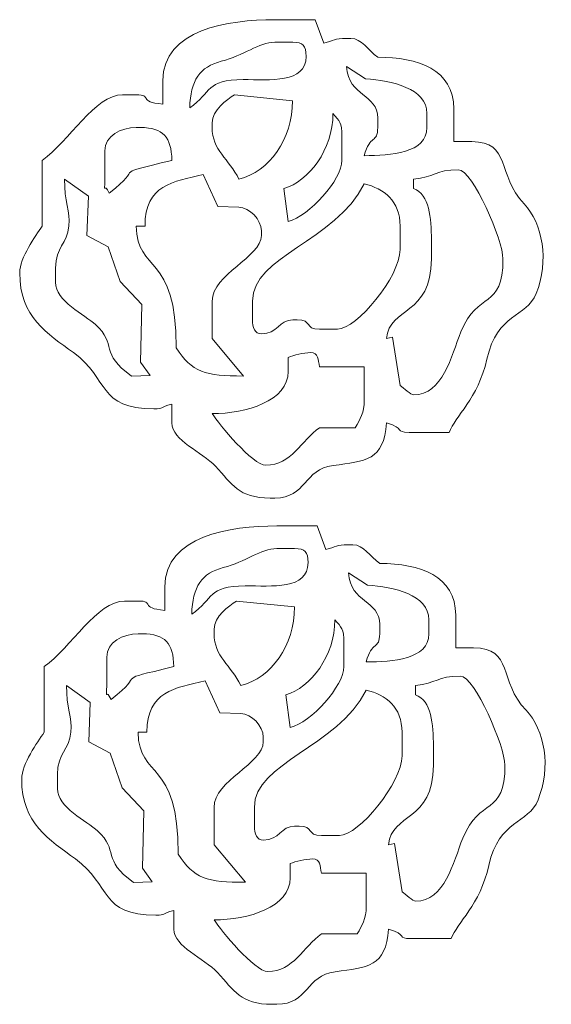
# Model space of a CAD drawing. Header units: millimetres. Extents: x -271 to 357, y -344 to 221.
# Tile 2 of 2: x 52 to 357, y -344 to 220. Entities that reach past the tile are written whole.
import ezdxf

# ---------------------------------------------------------------- set-up
doc = ezdxf.new("R2010")
doc.units = ezdxf.units.MM
doc.header["$MEASUREMENT"] = 0
doc.layers.add('Camada 1', color=7, linetype='Continuous')

msp = doc.modelspace()

# ---------------------------------------------------------------- linework, layer by layer
at = {"layer": 'Camada 1', "color": 7, "lineweight": 9}
for points, knots in [([(134.417, 184.7098), (134.417, 184.7098), (134.417, 171.2808), (134.417, 171.2808), (134.417, 171.2808), (119.3364, 172.5971), (129.0772, 176.6518), (119.054, 176.6518), (119.054, 176.6518), (119.054, 176.6518), (111.3729, 176.6518), (111.3729, 176.6518), (111.3729, 176.6518), (95.6187, 176.6518), (80.8769, 150.0033), (65.2844, 139.0508), (65.2844, 139.0508), (65.2844, 139.0508), (65.2844, 101.4505), (65.2844, 101.4505), (65.2844, 101.4505), (61.5357, 95.5775), (52.482, 83.4497), (52.482, 74.5925), (52.482, 74.5925), (52.482, 49.2745), (68.4918, 39.7884), (83.2358, 28.9632), (83.2358, 28.9632), (103.8347, 13.8402), (97.2045, -3.2957), (129.2959, -3.2957), (129.2959, -3.2957), (135.161, -3.2957), (132.273, -2.3852), (139.5383, -0.6098), (139.5383, -0.6098), (139.5383, -0.6098), (139.5383, -11.3529), (139.5383, -11.3529), (139.5383, -11.3529), (139.5383, -21.2272), (156.7361, -27.8851), (164.5262, -36.1712), (164.5262, -36.1712), (174.1387, -46.396), (177.4716, -54.3251), (195.8684, -54.3251), (195.8684, -54.3251), (195.8684, -54.3251), (198.4283, -54.3251), (198.4283, -54.3251), (198.4283, -54.3251), (216.7106, -54.3251), (214.9018, -37.7534), (231.8333, -35.649), (231.8333, -35.649), (250.535, -33.3254), (260.7434, -32.7438), (262.4403, -11.3529), (262.4403, -11.3529), (273.3092, -14.3975), (266.9193, -16.7241), (275.2427, -16.7241), (275.2427, -16.7241), (275.2427, -16.7241), (298.2869, -16.7241), (298.2869, -16.7241), (298.2869, -16.7241), (301.4565, -7.5402), (314.8003, 2.5406), (319.7916, 25.1763), (319.7916, 25.1763), (325.6902, 51.9255), (342.2944, 48.6594), (347.9578, 62.7766), (347.9578, 62.7766), (355.5193, 81.6263), (351.7639, 102.9229), (341.0779, 114.1067), (341.0779, 114.1067), (325.1909, 130.734), (333.9579, 149.7946), (311.0893, 149.7946), (311.0893, 149.7946), (311.0893, 149.7946), (300.8475, 149.7946), (300.8475, 149.7946), (300.8475, 149.7946), (300.8475, 149.7946), (300.8475, 168.5948), (300.8475, 168.5948), (300.8475, 168.5948), (300.8475, 191.1132), (280.4453, 198.1388), (257.3191, 198.1388), (257.3191, 198.1388), (251.5852, 202.1662), (248.3236, 208.8819), (241.9568, 208.8819), (241.9568, 208.8819), (241.9568, 208.8819), (239.3962, 208.8819), (239.3962, 208.8819), (239.3962, 208.8819), (232.4807, 208.8819), (232.3362, 207.5989), (226.5031, 206.1526), (226.5031, 206.1526), (226.5031, 206.1526), (221.4724, 219.6249), (221.4724, 219.6249), (221.4724, 219.6249), (221.4724, 219.6249), (198.4283, 219.6249), (198.4283, 219.6249), (198.4283, 219.6249), (171.8226, 219.6249), (134.417, 213.9949), (134.417, 184.7098)], [0, 0, 0, 0, 0.03333333, 0.03333333, 0.03333333, 0.03333333, 0.06666667, 0.06666667, 0.06666667, 0.06666667, 0.1, 0.1, 0.1, 0.1, 0.13333333, 0.13333333, 0.13333333, 0.13333333, 0.16666667, 0.16666667, 0.16666667, 0.16666667, 0.2, 0.2, 0.2, 0.2, 0.23333333, 0.23333333, 0.23333333, 0.23333333, 0.26666667, 0.26666667, 0.26666667, 0.26666667, 0.3, 0.3, 0.3, 0.3, 0.33333333, 0.33333333, 0.33333333, 0.33333333, 0.36666667, 0.36666667, 0.36666667, 0.36666667, 0.4, 0.4, 0.4, 0.4, 0.43333333, 0.43333333, 0.43333333, 0.43333333, 0.46666667, 0.46666667, 0.46666667, 0.46666667, 0.5, 0.5, 0.5, 0.5, 0.53333333, 0.53333333, 0.53333333, 0.53333333, 0.56666667, 0.56666667, 0.56666667, 0.56666667, 0.6, 0.6, 0.6, 0.6, 0.63333333, 0.63333333, 0.63333333, 0.63333333, 0.66666667, 0.66666667, 0.66666667, 0.66666667, 0.7, 0.7, 0.7, 0.7, 0.73333333, 0.73333333, 0.73333333, 0.73333333, 0.76666667, 0.76666667, 0.76666667, 0.76666667, 0.8, 0.8, 0.8, 0.8, 0.83333333, 0.83333333, 0.83333333, 0.83333333, 0.86666667, 0.86666667, 0.86666667, 0.86666667, 0.9, 0.9, 0.9, 0.9, 0.93333333, 0.93333333, 0.93333333, 0.93333333, 0.96666667, 0.96666667, 0.96666667, 0.96666667, 1, 1, 1, 1]), ([(149.7801, 169.0759), (162.5215, 178.0253), (158.8126, 185.1999), (180.3972, 185.3035), (180.3972, 185.3035), (195.4054, 185.3758), (216.352, 182.8832), (216.352, 198.6192), (216.352, 198.6192), (216.352, 204.8079), (214.5701, 206.677), (208.6708, 206.677), (208.6708, 206.677), (208.6708, 206.677), (198.4283, 206.677), (198.4283, 206.677), (198.4283, 206.677), (189.3784, 206.677), (180.4415, 199.0203), (167.8343, 195.7962), (167.8343, 195.7962), (155.6249, 192.6723), (150.1161, 184.9031), (149.7801, 169.0759)], [0, 0, 0, 0, 0.16666667, 0.16666667, 0.16666667, 0.16666667, 0.33333333, 0.33333333, 0.33333333, 0.33333333, 0.5, 0.5, 0.5, 0.5, 0.66666667, 0.66666667, 0.66666667, 0.66666667, 0.83333333, 0.83333333, 0.83333333, 0.83333333, 1, 1, 1, 1]), ([(257.3191, 163.2228), (257.3191, 163.2228), (257.3191, 157.8518), (257.3191, 157.8518), (257.3191, 157.8518), (257.3191, 148.5178), (252.7792, 154.0778), (249.6379, 141.7368), (249.6379, 141.7368), (264.6445, 141.7368), (285.4845, 143.2145), (285.4845, 157.8518), (285.4845, 157.8518), (285.4845, 157.8518), (285.4845, 165.9088), (285.4845, 165.9088), (285.4845, 165.9088), (285.4845, 180.3922), (265.1918, 184.7098), (250.4036, 185.7481), (250.4036, 185.7481), (250.4036, 185.7481), (239.3962, 192.7668), (239.3962, 192.7668), (239.3962, 192.7668), (240.789, 175.2084), (257.3191, 177.3645), (257.3191, 163.2228)], [0, 0, 0, 0, 0.14285714, 0.14285714, 0.14285714, 0.14285714, 0.28571429, 0.28571429, 0.28571429, 0.28571429, 0.42857143, 0.42857143, 0.42857143, 0.42857143, 0.57142857, 0.57142857, 0.57142857, 0.57142857, 0.71428571, 0.71428571, 0.71428571, 0.71428571, 0.85714286, 0.85714286, 0.85714286, 0.85714286, 1, 1, 1, 1]), ([(162.5825, 160.5376), (162.5825, 160.5376), (162.5825, 157.8518), (162.5825, 157.8518), (162.5825, 157.8518), (162.5825, 144.9359), (172.1572, 139.7817), (177.9448, 128.3077), (177.9448, 128.3077), (195.2363, 132.5338), (208.6708, 151.2556), (208.599, 173.2319), (208.599, 173.2319), (208.599, 173.2319), (175.3841, 176.6518), (175.3841, 176.6518), (175.3841, 176.6518), (170.9183, 173.5153), (162.5825, 167.9606), (162.5825, 160.5376)], [0, 0, 0, 0, 0.2, 0.2, 0.2, 0.2, 0.4, 0.4, 0.4, 0.4, 0.6, 0.6, 0.6, 0.6, 0.8, 0.8, 0.8, 0.8, 1, 1, 1, 1]), ([(203.5496, 122.9365), (203.5496, 122.9365), (206.1103, 104.1357), (206.1103, 104.1357), (206.1103, 104.1357), (218.1593, 107.0804), (236.8355, 128.0017), (236.8355, 139.0508), (236.8355, 139.0508), (236.8355, 139.0508), (236.8355, 152.4798), (236.8355, 152.4798), (236.8355, 152.4798), (236.8355, 161.2427), (235.5117, 161.3265), (231.7149, 165.9088), (231.7149, 165.9088), (231.7149, 145.3141), (217.8573, 126.9442), (203.5496, 122.9365)], [0, 0, 0, 0, 0.2, 0.2, 0.2, 0.2, 0.4, 0.4, 0.4, 0.4, 0.6, 0.6, 0.6, 0.6, 0.8, 0.8, 0.8, 0.8, 1, 1, 1, 1]), ([(101.1311, 144.4228), (101.1311, 144.4228), (101.1311, 128.3077), (101.1311, 128.3077), (101.1311, 128.3077), (101.1311, 118.0389), (100.345, 127.3302), (103.6916, 120.2505), (103.6916, 120.2505), (125.0215, 136.6435), (103.2112, 130.1737), (139.5383, 139.0508), (139.5383, 139.0508), (139.2531, 152.4707), (134.5476, 157.8518), (121.6146, 157.8518), (121.6146, 157.8518), (121.6146, 157.8518), (119.054, 157.8518), (119.054, 157.8518), (119.054, 157.8518), (110.4256, 157.8518), (101.1311, 153.1057), (101.1311, 144.4228)], [0, 0, 0, 0, 0.16666667, 0.16666667, 0.16666667, 0.16666667, 0.33333333, 0.33333333, 0.33333333, 0.33333333, 0.5, 0.5, 0.5, 0.5, 0.66666667, 0.66666667, 0.66666667, 0.66666667, 0.83333333, 0.83333333, 0.83333333, 0.83333333, 1, 1, 1, 1]), ([(124.1753, 101.4505), (124.1753, 101.4505), (119.054, 101.4505), (119.054, 101.4505), (119.054, 101.4505), (119.634, 74.1592), (142.0983, 86.683), (142.0983, 31.6194), (142.0983, 31.6194), (150.9356, 17.7762), (158.6095, 15.5052), (180.5621, 15.5524), (180.5621, 15.5524), (180.5621, 15.5524), (162.5825, 36.9914), (162.5825, 36.9914), (162.5825, 36.9914), (162.5825, 36.9914), (162.5825, 58.4774), (162.5825, 58.4774), (162.5825, 58.4774), (162.5825, 73.8645), (190.7472, 83.4664), (190.7472, 96.0785), (190.7472, 96.0785), (190.7472, 96.0785), (190.7472, 98.7645), (190.7472, 98.7645), (190.7472, 98.7645), (190.7472, 105.0271), (183.9152, 112.1935), (177.9448, 112.1935), (177.9448, 112.1935), (177.9448, 112.1935), (165.9153, 112.5795), (165.9153, 112.5795), (165.9153, 112.5795), (165.9153, 112.5795), (157.4612, 130.9937), (157.4612, 130.9937), (157.4612, 130.9937), (140.2263, 126.782), (124.1753, 125.1833), (124.1753, 101.4505)], [0, 0, 0, 0, 0.09090909, 0.09090909, 0.09090909, 0.09090909, 0.18181818, 0.18181818, 0.18181818, 0.18181818, 0.27272727, 0.27272727, 0.27272727, 0.27272727, 0.36363636, 0.36363636, 0.36363636, 0.36363636, 0.45454545, 0.45454545, 0.45454545, 0.45454545, 0.54545455, 0.54545455, 0.54545455, 0.54545455, 0.63636364, 0.63636364, 0.63636364, 0.63636364, 0.72727273, 0.72727273, 0.72727273, 0.72727273, 0.81818182, 0.81818182, 0.81818182, 0.81818182, 0.90909091, 0.90909091, 0.90909091, 0.90909091, 1, 1, 1, 1]), ([(277.8034, 128.3077), (277.8034, 128.3077), (277.8034, 122.9365), (277.8034, 122.9365), (277.8034, 122.9365), (287.0284, 119.4336), (288.0451, 106.1615), (288.0451, 93.3925), (288.0451, 93.3925), (288.0451, 93.3925), (288.0451, 82.6495), (288.0451, 82.6495), (288.0451, 82.6495), (288.0451, 49.732), (263.9036, 55.4382), (262.4403, 36.9914), (262.4403, 36.9914), (262.4403, 36.9914), (265.7993, 37.7541), (265.7993, 37.7541), (265.7993, 37.7541), (265.7993, 37.7541), (270.1216, 10.1333), (270.1216, 10.1333), (270.1216, 10.1333), (272.1834, 8.6304), (276.4433, 4.7622), (277.8034, 4.7622), (277.8034, 4.7622), (294.7197, 4.7622), (299.3009, 26.9227), (304.8815, 40.817), (304.8815, 40.817), (314.4316, 64.5955), (329.0123, 53.1406), (329.0123, 82.6495), (329.0123, 82.6495), (329.0123, 92.9791), (311.773, 133.6796), (303.4074, 133.6796), (303.4074, 133.6796), (290.465, 133.6796), (289.8067, 129.356), (277.8034, 128.3077)], [0, 0, 0, 0, 0.09090909, 0.09090909, 0.09090909, 0.09090909, 0.18181818, 0.18181818, 0.18181818, 0.18181818, 0.27272727, 0.27272727, 0.27272727, 0.27272727, 0.36363636, 0.36363636, 0.36363636, 0.36363636, 0.45454545, 0.45454545, 0.45454545, 0.45454545, 0.54545455, 0.54545455, 0.54545455, 0.54545455, 0.63636364, 0.63636364, 0.63636364, 0.63636364, 0.72727273, 0.72727273, 0.72727273, 0.72727273, 0.81818182, 0.81818182, 0.81818182, 0.81818182, 0.90909091, 0.90909091, 0.90909091, 0.90909091, 1, 1, 1, 1]), ([(72.9657, 77.2783), (72.9657, 77.2783), (72.9657, 69.2205), (72.9657, 69.2205), (72.9657, 69.2205), (72.9657, 58.4995), (89.7084, 50.6077), (95.9358, 44.9708), (95.9358, 44.9708), (108.3397, 33.7435), (97.9738, 28.514), (116.494, 15.5052), (116.494, 15.5052), (116.494, 15.5052), (127.1068, 15.828), (127.1068, 15.828), (127.1068, 15.828), (127.1068, 15.828), (121.6146, 23.5624), (121.6146, 23.5624), (121.6146, 23.5624), (121.6146, 23.5624), (122.3209, 56.5049), (122.3209, 56.5049), (122.3209, 56.5049), (122.3209, 56.5049), (109.9488, 69.5928), (109.9488, 69.5928), (109.9488, 69.5928), (109.9488, 69.5928), (103.1502, 89.5038), (103.1502, 89.5038), (103.1502, 89.5038), (103.1502, 89.5038), (90.8892, 96.0785), (90.8892, 96.0785), (90.8892, 96.0785), (90.8892, 96.0785), (91.7508, 118.556), (91.7508, 118.556), (91.7508, 118.556), (91.7508, 118.556), (78.0868, 128.3077), (78.0868, 128.3077), (78.0868, 128.3077), (78.0868, 115.7703), (81.3479, 109.5091), (80.6715, 101.6286), (80.6715, 101.6286), (79.746, 90.8483), (72.9657, 89.9095), (72.9657, 77.2783)], [0, 0, 0, 0, 0.07692308, 0.07692308, 0.07692308, 0.07692308, 0.15384615, 0.15384615, 0.15384615, 0.15384615, 0.23076923, 0.23076923, 0.23076923, 0.23076923, 0.30769231, 0.30769231, 0.30769231, 0.30769231, 0.38461538, 0.38461538, 0.38461538, 0.38461538, 0.46153846, 0.46153846, 0.46153846, 0.46153846, 0.53846154, 0.53846154, 0.53846154, 0.53846154, 0.61538462, 0.61538462, 0.61538462, 0.61538462, 0.69230769, 0.69230769, 0.69230769, 0.69230769, 0.76923077, 0.76923077, 0.76923077, 0.76923077, 0.84615385, 0.84615385, 0.84615385, 0.84615385, 0.92307692, 0.92307692, 0.92307692, 0.92307692, 1, 1, 1, 1]), ([(185.6266, 58.4774), (185.6266, 58.4774), (185.6266, 47.7344), (185.6266, 47.7344), (185.6266, 47.7344), (185.6266, 43.3386), (187.1596, 39.6772), (190.7472, 39.6772), (190.7472, 39.6772), (200.1862, 39.6772), (200.7603, 47.7344), (208.6708, 47.7344), (208.6708, 47.7344), (208.6708, 47.7344), (211.2307, 47.7344), (211.2307, 47.7344), (211.2307, 47.7344), (220.1261, 47.7344), (215.1384, 42.3632), (224.0331, 42.3632), (224.0331, 42.3632), (224.0331, 42.3632), (234.2748, 42.3632), (234.2748, 42.3632), (234.2748, 42.3632), (245.3224, 42.3632), (270.1216, 72.4356), (270.1216, 88.0215), (270.1216, 88.0215), (270.1216, 88.0215), (270.1216, 101.4505), (270.1216, 101.4505), (270.1216, 101.4505), (270.1216, 115.8974), (260.9524, 122.8573), (249.6379, 125.6225), (249.6379, 125.6225), (232.877, 92.3953), (185.6266, 84.3305), (185.6266, 58.4774)], [0, 0, 0, 0, 0.1, 0.1, 0.1, 0.1, 0.2, 0.2, 0.2, 0.2, 0.3, 0.3, 0.3, 0.3, 0.4, 0.4, 0.4, 0.4, 0.5, 0.5, 0.5, 0.5, 0.6, 0.6, 0.6, 0.6, 0.7, 0.7, 0.7, 0.7, 0.8, 0.8, 0.8, 0.8, 0.9, 0.9, 0.9, 0.9, 1, 1, 1, 1]), ([(206.1103, 26.2482), (206.1103, 26.2482), (206.1103, 18.1912), (206.1103, 18.1912), (206.1103, 18.1912), (206.1103, 1.1945), (182.0042, -5.9809), (162.5825, -5.9809), (162.5825, -5.9809), (166.4772, -12.0822), (185.7355, -35.5249), (193.3079, -35.5249), (193.3079, -35.5249), (208.0003, -35.5249), (213.6303, -21.3461), (224.0331, -14.0389), (224.0331, -14.0389), (224.0331, -14.0389), (244.5167, -14.0389), (244.5167, -14.0389), (244.5167, -14.0389), (247.1789, -8.762), (249.6379, -6.1187), (249.6379, 2.0762), (249.6379, 2.0762), (249.6379, 2.0762), (249.6379, 20.8764), (249.6379, 20.8764), (249.6379, 20.8764), (249.6379, 20.8764), (224.0331, 20.8764), (224.0331, 20.8764), (224.0331, 20.8764), (223.1135, 24.9069), (223.4707, 28.9342), (218.9125, 28.9342), (218.9125, 28.9342), (214.8785, 28.9342), (209.2093, 27.5105), (206.1103, 26.2482)], [0, 0, 0, 0, 0.1, 0.1, 0.1, 0.1, 0.2, 0.2, 0.2, 0.2, 0.3, 0.3, 0.3, 0.3, 0.4, 0.4, 0.4, 0.4, 0.5, 0.5, 0.5, 0.5, 0.6, 0.6, 0.6, 0.6, 0.7, 0.7, 0.7, 0.7, 0.8, 0.8, 0.8, 0.8, 0.9, 0.9, 0.9, 0.9, 1, 1, 1, 1]), ([(135.5422, -105.2478), (135.5422, -105.2478), (135.5422, -118.6768), (135.5422, -118.6768), (135.5422, -118.6768), (120.4616, -117.3605), (130.2024, -113.3058), (120.1792, -113.3058), (120.1792, -113.3058), (120.1792, -113.3058), (112.4981, -113.3058), (112.4981, -113.3058), (112.4981, -113.3058), (96.7439, -113.3058), (82.0021, -139.9543), (66.4096, -150.9068), (66.4096, -150.9068), (66.4096, -150.9068), (66.4096, -188.5071), (66.4096, -188.5071), (66.4096, -188.5071), (62.6609, -194.3801), (53.6072, -206.5079), (53.6072, -215.3651), (53.6072, -215.3651), (53.6072, -240.6831), (69.617, -250.1692), (84.361, -260.9944), (84.361, -260.9944), (104.9599, -276.1174), (98.3297, -293.2533), (130.4211, -293.2533), (130.4211, -293.2533), (136.2862, -293.2533), (133.3982, -292.3428), (140.6635, -290.5674), (140.6635, -290.5674), (140.6635, -290.5674), (140.6635, -301.3105), (140.6635, -301.3105), (140.6635, -301.3105), (140.6635, -311.1848), (157.8613, -317.8427), (165.6514, -326.1288), (165.6514, -326.1288), (175.2639, -336.3536), (178.5968, -344.2827), (196.9936, -344.2827), (196.9936, -344.2827), (196.9936, -344.2827), (199.5535, -344.2827), (199.5535, -344.2827), (199.5535, -344.2827), (217.8358, -344.2827), (216.027, -327.711), (232.9585, -325.6066), (232.9585, -325.6066), (251.6602, -323.283), (261.8686, -322.7014), (263.5655, -301.3105), (263.5655, -301.3105), (274.4344, -304.3551), (268.0445, -306.6817), (276.3679, -306.6817), (276.3679, -306.6817), (276.3679, -306.6817), (299.4121, -306.6817), (299.4121, -306.6817), (299.4121, -306.6817), (302.5817, -297.4978), (315.9255, -287.417), (320.9168, -264.7813), (320.9168, -264.7813), (326.8154, -238.0321), (343.4196, -241.2982), (349.083, -227.181), (349.083, -227.181), (356.6445, -208.3313), (352.8891, -187.0347), (342.2031, -175.8509), (342.2031, -175.8509), (326.3161, -159.2236), (335.0831, -140.163), (312.2145, -140.163), (312.2145, -140.163), (312.2145, -140.163), (301.9727, -140.163), (301.9727, -140.163), (301.9727, -140.163), (301.9727, -140.163), (301.9727, -121.3628), (301.9727, -121.3628), (301.9727, -121.3628), (301.9727, -98.8444), (281.5705, -91.8188), (258.4443, -91.8188), (258.4443, -91.8188), (252.7104, -87.7914), (249.4488, -81.0757), (243.082, -81.0757), (243.082, -81.0757), (243.082, -81.0757), (240.5214, -81.0757), (240.5214, -81.0757), (240.5214, -81.0757), (233.6059, -81.0757), (233.4614, -82.3587), (227.6283, -83.805), (227.6283, -83.805), (227.6283, -83.805), (222.5976, -70.3327), (222.5976, -70.3327), (222.5976, -70.3327), (222.5976, -70.3327), (199.5535, -70.3327), (199.5535, -70.3327), (199.5535, -70.3327), (172.9478, -70.3327), (135.5422, -75.9627), (135.5422, -105.2478)], [0, 0, 0, 0, 0.03333333, 0.03333333, 0.03333333, 0.03333333, 0.06666667, 0.06666667, 0.06666667, 0.06666667, 0.1, 0.1, 0.1, 0.1, 0.13333333, 0.13333333, 0.13333333, 0.13333333, 0.16666667, 0.16666667, 0.16666667, 0.16666667, 0.2, 0.2, 0.2, 0.2, 0.23333333, 0.23333333, 0.23333333, 0.23333333, 0.26666667, 0.26666667, 0.26666667, 0.26666667, 0.3, 0.3, 0.3, 0.3, 0.33333333, 0.33333333, 0.33333333, 0.33333333, 0.36666667, 0.36666667, 0.36666667, 0.36666667, 0.4, 0.4, 0.4, 0.4, 0.43333333, 0.43333333, 0.43333333, 0.43333333, 0.46666667, 0.46666667, 0.46666667, 0.46666667, 0.5, 0.5, 0.5, 0.5, 0.53333333, 0.53333333, 0.53333333, 0.53333333, 0.56666667, 0.56666667, 0.56666667, 0.56666667, 0.6, 0.6, 0.6, 0.6, 0.63333333, 0.63333333, 0.63333333, 0.63333333, 0.66666667, 0.66666667, 0.66666667, 0.66666667, 0.7, 0.7, 0.7, 0.7, 0.73333333, 0.73333333, 0.73333333, 0.73333333, 0.76666667, 0.76666667, 0.76666667, 0.76666667, 0.8, 0.8, 0.8, 0.8, 0.83333333, 0.83333333, 0.83333333, 0.83333333, 0.86666667, 0.86666667, 0.86666667, 0.86666667, 0.9, 0.9, 0.9, 0.9, 0.93333333, 0.93333333, 0.93333333, 0.93333333, 0.96666667, 0.96666667, 0.96666667, 0.96666667, 1, 1, 1, 1]), ([(150.9053, -120.8817), (163.6467, -111.9323), (159.9378, -104.7577), (181.5224, -104.6541), (181.5224, -104.6541), (196.5306, -104.5818), (217.4772, -107.0744), (217.4772, -91.3384), (217.4772, -91.3384), (217.4772, -85.1497), (215.6953, -83.2806), (209.796, -83.2806), (209.796, -83.2806), (209.796, -83.2806), (199.5535, -83.2806), (199.5535, -83.2806), (199.5535, -83.2806), (190.5036, -83.2806), (181.5667, -90.9373), (168.9595, -94.1614), (168.9595, -94.1614), (156.7501, -97.2853), (151.2413, -105.0545), (150.9053, -120.8817)], [0, 0, 0, 0, 0.16666667, 0.16666667, 0.16666667, 0.16666667, 0.33333333, 0.33333333, 0.33333333, 0.33333333, 0.5, 0.5, 0.5, 0.5, 0.66666667, 0.66666667, 0.66666667, 0.66666667, 0.83333333, 0.83333333, 0.83333333, 0.83333333, 1, 1, 1, 1]), ([(258.4443, -126.7348), (258.4443, -126.7348), (258.4443, -132.1058), (258.4443, -132.1058), (258.4443, -132.1058), (258.4443, -141.4398), (253.9044, -135.8798), (250.7631, -148.2208), (250.7631, -148.2208), (265.7697, -148.2208), (286.6097, -146.7431), (286.6097, -132.1058), (286.6097, -132.1058), (286.6097, -132.1058), (286.6097, -124.0488), (286.6097, -124.0488), (286.6097, -124.0488), (286.6097, -109.5654), (266.317, -105.2478), (251.5288, -104.2095), (251.5288, -104.2095), (251.5288, -104.2095), (240.5214, -97.1908), (240.5214, -97.1908), (240.5214, -97.1908), (241.9142, -114.7492), (258.4443, -112.5931), (258.4443, -126.7348)], [0, 0, 0, 0, 0.14285714, 0.14285714, 0.14285714, 0.14285714, 0.28571429, 0.28571429, 0.28571429, 0.28571429, 0.42857143, 0.42857143, 0.42857143, 0.42857143, 0.57142857, 0.57142857, 0.57142857, 0.57142857, 0.71428571, 0.71428571, 0.71428571, 0.71428571, 0.85714286, 0.85714286, 0.85714286, 0.85714286, 1, 1, 1, 1]), ([(163.7077, -129.42), (163.7077, -129.42), (163.7077, -132.1058), (163.7077, -132.1058), (163.7077, -132.1058), (163.7077, -145.0217), (173.2824, -150.1759), (179.07, -161.6499), (179.07, -161.6499), (196.3615, -157.4238), (209.796, -138.702), (209.7242, -116.7257), (209.7242, -116.7257), (209.7242, -116.7257), (176.5093, -113.3058), (176.5093, -113.3058), (176.5093, -113.3058), (172.0435, -116.4423), (163.7077, -121.997), (163.7077, -129.42)], [0, 0, 0, 0, 0.2, 0.2, 0.2, 0.2, 0.4, 0.4, 0.4, 0.4, 0.6, 0.6, 0.6, 0.6, 0.8, 0.8, 0.8, 0.8, 1, 1, 1, 1]), ([(204.6748, -167.0211), (204.6748, -167.0211), (207.2355, -185.8219), (207.2355, -185.8219), (207.2355, -185.8219), (219.2845, -182.8772), (237.9607, -161.9559), (237.9607, -150.9068), (237.9607, -150.9068), (237.9607, -150.9068), (237.9607, -137.4778), (237.9607, -137.4778), (237.9607, -137.4778), (237.9607, -128.7149), (236.6369, -128.6311), (232.8401, -124.0488), (232.8401, -124.0488), (232.8401, -144.6435), (218.9825, -163.0134), (204.6748, -167.0211)], [0, 0, 0, 0, 0.2, 0.2, 0.2, 0.2, 0.4, 0.4, 0.4, 0.4, 0.6, 0.6, 0.6, 0.6, 0.8, 0.8, 0.8, 0.8, 1, 1, 1, 1]), ([(102.2563, -145.5348), (102.2563, -145.5348), (102.2563, -161.6499), (102.2563, -161.6499), (102.2563, -161.6499), (102.2563, -171.9187), (101.4702, -162.6274), (104.8168, -169.7071), (104.8168, -169.7071), (126.1467, -153.3141), (104.3364, -159.7839), (140.6635, -150.9068), (140.6635, -150.9068), (140.3783, -137.4869), (135.6728, -132.1058), (122.7398, -132.1058), (122.7398, -132.1058), (122.7398, -132.1058), (120.1792, -132.1058), (120.1792, -132.1058), (120.1792, -132.1058), (111.5508, -132.1058), (102.2563, -136.8519), (102.2563, -145.5348)], [0, 0, 0, 0, 0.16666667, 0.16666667, 0.16666667, 0.16666667, 0.33333333, 0.33333333, 0.33333333, 0.33333333, 0.5, 0.5, 0.5, 0.5, 0.66666667, 0.66666667, 0.66666667, 0.66666667, 0.83333333, 0.83333333, 0.83333333, 0.83333333, 1, 1, 1, 1]), ([(278.9286, -161.6499), (278.9286, -161.6499), (278.9286, -167.0211), (278.9286, -167.0211), (278.9286, -167.0211), (288.1536, -170.524), (289.1703, -183.7961), (289.1703, -196.5651), (289.1703, -196.5651), (289.1703, -196.5651), (289.1703, -207.3081), (289.1703, -207.3081), (289.1703, -207.3081), (289.1703, -240.2256), (265.0288, -234.5194), (263.5655, -252.9662), (263.5655, -252.9662), (263.5655, -252.9662), (266.9245, -252.2035), (266.9245, -252.2035), (266.9245, -252.2035), (266.9245, -252.2035), (271.2468, -279.8243), (271.2468, -279.8243), (271.2468, -279.8243), (273.3086, -281.3272), (277.5685, -285.1954), (278.9286, -285.1954), (278.9286, -285.1954), (295.8449, -285.1954), (300.4261, -263.0349), (306.0067, -249.1406), (306.0067, -249.1406), (315.5568, -225.3621), (330.1375, -236.817), (330.1375, -207.3081), (330.1375, -207.3081), (330.1375, -196.9785), (312.8982, -156.278), (304.5326, -156.278), (304.5326, -156.278), (291.5902, -156.278), (290.9319, -160.6016), (278.9286, -161.6499)], [0, 0, 0, 0, 0.09090909, 0.09090909, 0.09090909, 0.09090909, 0.18181818, 0.18181818, 0.18181818, 0.18181818, 0.27272727, 0.27272727, 0.27272727, 0.27272727, 0.36363636, 0.36363636, 0.36363636, 0.36363636, 0.45454545, 0.45454545, 0.45454545, 0.45454545, 0.54545455, 0.54545455, 0.54545455, 0.54545455, 0.63636364, 0.63636364, 0.63636364, 0.63636364, 0.72727273, 0.72727273, 0.72727273, 0.72727273, 0.81818182, 0.81818182, 0.81818182, 0.81818182, 0.90909091, 0.90909091, 0.90909091, 0.90909091, 1, 1, 1, 1]), ([(74.0909, -212.6793), (74.0909, -212.6793), (74.0909, -220.7371), (74.0909, -220.7371), (74.0909, -220.7371), (74.0909, -231.4581), (90.8336, -239.3499), (97.061, -244.9868), (97.061, -244.9868), (109.4649, -256.2141), (99.099, -261.4436), (117.6192, -274.4524), (117.6192, -274.4524), (117.6192, -274.4524), (128.232, -274.1296), (128.232, -274.1296), (128.232, -274.1296), (128.232, -274.1296), (122.7398, -266.3952), (122.7398, -266.3952), (122.7398, -266.3952), (122.7398, -266.3952), (123.4461, -233.4527), (123.4461, -233.4527), (123.4461, -233.4527), (123.4461, -233.4527), (111.074, -220.3648), (111.074, -220.3648), (111.074, -220.3648), (111.074, -220.3648), (104.2754, -200.4538), (104.2754, -200.4538), (104.2754, -200.4538), (104.2754, -200.4538), (92.0144, -193.8791), (92.0144, -193.8791), (92.0144, -193.8791), (92.0144, -193.8791), (92.876, -171.4016), (92.876, -171.4016), (92.876, -171.4016), (92.876, -171.4016), (79.212, -161.6499), (79.212, -161.6499), (79.212, -161.6499), (79.212, -174.1873), (82.4731, -180.4485), (81.7967, -188.329), (81.7967, -188.329), (80.8712, -199.1093), (74.0909, -200.0481), (74.0909, -212.6793)], [0, 0, 0, 0, 0.07692308, 0.07692308, 0.07692308, 0.07692308, 0.15384615, 0.15384615, 0.15384615, 0.15384615, 0.23076923, 0.23076923, 0.23076923, 0.23076923, 0.30769231, 0.30769231, 0.30769231, 0.30769231, 0.38461538, 0.38461538, 0.38461538, 0.38461538, 0.46153846, 0.46153846, 0.46153846, 0.46153846, 0.53846154, 0.53846154, 0.53846154, 0.53846154, 0.61538462, 0.61538462, 0.61538462, 0.61538462, 0.69230769, 0.69230769, 0.69230769, 0.69230769, 0.76923077, 0.76923077, 0.76923077, 0.76923077, 0.84615385, 0.84615385, 0.84615385, 0.84615385, 0.92307692, 0.92307692, 0.92307692, 0.92307692, 1, 1, 1, 1]), ([(125.3005, -188.5071), (125.3005, -188.5071), (120.1792, -188.5071), (120.1792, -188.5071), (120.1792, -188.5071), (120.7592, -215.7984), (143.2235, -203.2746), (143.2235, -258.3382), (143.2235, -258.3382), (152.0608, -272.1814), (159.7347, -274.4524), (181.6873, -274.4052), (181.6873, -274.4052), (181.6873, -274.4052), (163.7077, -252.9662), (163.7077, -252.9662), (163.7077, -252.9662), (163.7077, -252.9662), (163.7077, -231.4802), (163.7077, -231.4802), (163.7077, -231.4802), (163.7077, -216.0931), (191.8724, -206.4912), (191.8724, -193.8791), (191.8724, -193.8791), (191.8724, -193.8791), (191.8724, -191.1931), (191.8724, -191.1931), (191.8724, -191.1931), (191.8724, -184.9305), (185.0404, -177.7641), (179.07, -177.7641), (179.07, -177.7641), (179.07, -177.7641), (167.0405, -177.3781), (167.0405, -177.3781), (167.0405, -177.3781), (167.0405, -177.3781), (158.5864, -158.9639), (158.5864, -158.9639), (158.5864, -158.9639), (141.3515, -163.1756), (125.3005, -164.7743), (125.3005, -188.5071)], [0, 0, 0, 0, 0.09090909, 0.09090909, 0.09090909, 0.09090909, 0.18181818, 0.18181818, 0.18181818, 0.18181818, 0.27272727, 0.27272727, 0.27272727, 0.27272727, 0.36363636, 0.36363636, 0.36363636, 0.36363636, 0.45454545, 0.45454545, 0.45454545, 0.45454545, 0.54545455, 0.54545455, 0.54545455, 0.54545455, 0.63636364, 0.63636364, 0.63636364, 0.63636364, 0.72727273, 0.72727273, 0.72727273, 0.72727273, 0.81818182, 0.81818182, 0.81818182, 0.81818182, 0.90909091, 0.90909091, 0.90909091, 0.90909091, 1, 1, 1, 1]), ([(186.7518, -231.4802), (186.7518, -231.4802), (186.7518, -242.2232), (186.7518, -242.2232), (186.7518, -242.2232), (186.7518, -246.619), (188.2848, -250.2804), (191.8724, -250.2804), (191.8724, -250.2804), (201.3114, -250.2804), (201.8855, -242.2232), (209.796, -242.2232), (209.796, -242.2232), (209.796, -242.2232), (212.3559, -242.2232), (212.3559, -242.2232), (212.3559, -242.2232), (221.2513, -242.2232), (216.2636, -247.5944), (225.1583, -247.5944), (225.1583, -247.5944), (225.1583, -247.5944), (235.4, -247.5944), (235.4, -247.5944), (235.4, -247.5944), (246.4476, -247.5944), (271.2468, -217.522), (271.2468, -201.9361), (271.2468, -201.9361), (271.2468, -201.9361), (271.2468, -188.5071), (271.2468, -188.5071), (271.2468, -188.5071), (271.2468, -174.0602), (262.0776, -167.1003), (250.7631, -164.3351), (250.7631, -164.3351), (234.0022, -197.5623), (186.7518, -205.6271), (186.7518, -231.4802)], [0, 0, 0, 0, 0.1, 0.1, 0.1, 0.1, 0.2, 0.2, 0.2, 0.2, 0.3, 0.3, 0.3, 0.3, 0.4, 0.4, 0.4, 0.4, 0.5, 0.5, 0.5, 0.5, 0.6, 0.6, 0.6, 0.6, 0.7, 0.7, 0.7, 0.7, 0.8, 0.8, 0.8, 0.8, 0.9, 0.9, 0.9, 0.9, 1, 1, 1, 1]), ([(207.2355, -263.7094), (207.2355, -263.7094), (207.2355, -271.7664), (207.2355, -271.7664), (207.2355, -271.7664), (207.2355, -288.7631), (183.1294, -295.9385), (163.7077, -295.9385), (163.7077, -295.9385), (167.6024, -302.0398), (186.8607, -325.4825), (194.4331, -325.4825), (194.4331, -325.4825), (209.1255, -325.4825), (214.7555, -311.3037), (225.1583, -303.9965), (225.1583, -303.9965), (225.1583, -303.9965), (245.6419, -303.9965), (245.6419, -303.9965), (245.6419, -303.9965), (248.3041, -298.7196), (250.7631, -296.0763), (250.7631, -287.8814), (250.7631, -287.8814), (250.7631, -287.8814), (250.7631, -269.0812), (250.7631, -269.0812), (250.7631, -269.0812), (250.7631, -269.0812), (225.1583, -269.0812), (225.1583, -269.0812), (225.1583, -269.0812), (224.2387, -265.0507), (224.5959, -261.0234), (220.0377, -261.0234), (220.0377, -261.0234), (216.0037, -261.0234), (210.3345, -262.4471), (207.2355, -263.7094)], [0, 0, 0, 0, 0.1, 0.1, 0.1, 0.1, 0.2, 0.2, 0.2, 0.2, 0.3, 0.3, 0.3, 0.3, 0.4, 0.4, 0.4, 0.4, 0.5, 0.5, 0.5, 0.5, 0.6, 0.6, 0.6, 0.6, 0.7, 0.7, 0.7, 0.7, 0.8, 0.8, 0.8, 0.8, 0.9, 0.9, 0.9, 0.9, 1, 1, 1, 1])]:
    msp.add_open_spline(points, degree=3, knots=knots, dxfattribs=at)

doc.saveas('drawing.dxf')
